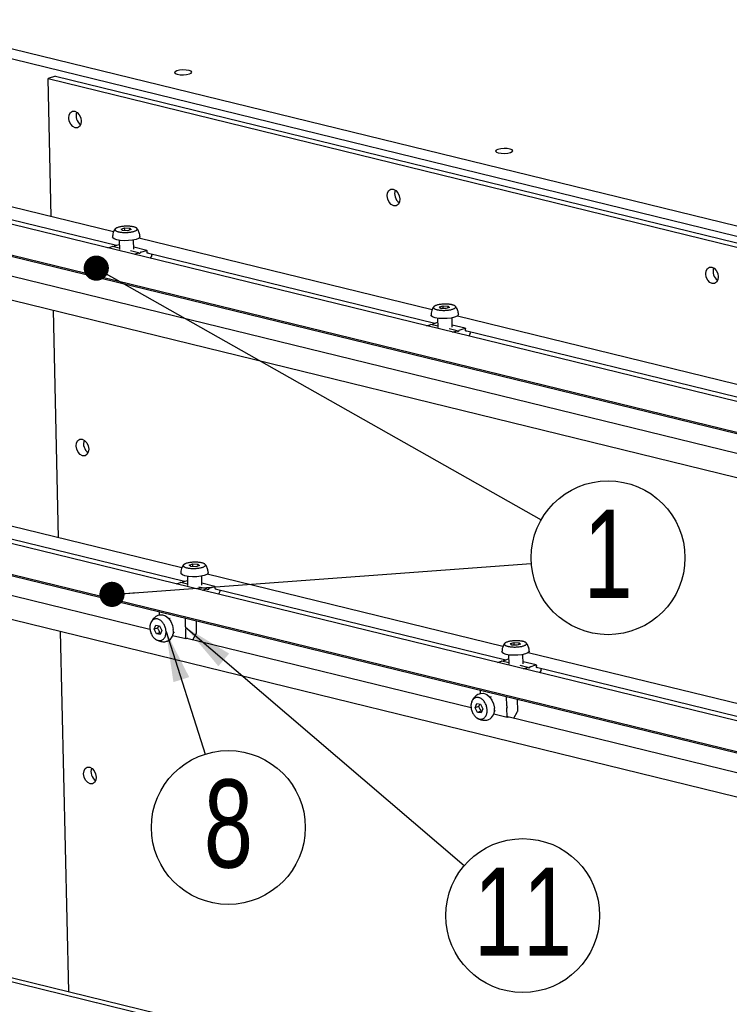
# Model space of a CAD drawing. Header units: millimetres. Extents: x 5 to 595, y 5 to 415.
# Tile 58 of 68: x 466 to 495, y 344 to 383. Entities that reach past the tile are written whole.
import ezdxf

# ---------------------------------------------------------------- set-up
doc = ezdxf.new("R2010")
doc.units = ezdxf.units.MM
doc.layers.add('NOTES', color=6, linetype='Continuous')
doc.layers.add('TRAIT-FORT', color=4, linetype='Continuous', lineweight=25)
doc.styles.add('SLDTEXTSTYLE0', font='TXT', dxfattribs={"width": 0.75})
doc.dimstyles.new('SLDDIMSTYLE2', dxfattribs={"dimtxt": 0.18, "dimasz": 1, "dimexe": 0, "dimexo": 0.0625, "dimgap": 0, "dimtad": 0, "dimtih": 1, "dimtoh": 1, "dimdec": 0, "dimrnd": 1e-09, "dimzin": 0, "dimdsep": 46, "dimtxsty": 'Standard', "dimblk1": 'DOT', "dimblk2": 'DOT', "dimsah": 1, "dimcen": 0.09, "dimadec": 0, "dimazin": 0, "dimtfac": 1, "dimtdec": 0, "dimtofl": 0, "dimtmove": 0, "dimatfit": 3, "dimldrblk": 'DOT', "dimfxl": 0, "dimfrac": 2, "dimtolj": 1, "dimtzin": 0, "dimarcsym": 0})
doc.dimstyles.new('SLDDIMSTYLE3', dxfattribs={"dimtxt": 0.18, "dimasz": 2, "dimexe": 0, "dimexo": 0.0625, "dimgap": 0, "dimtad": 0, "dimtih": 1, "dimtoh": 1, "dimdec": 0, "dimrnd": 1e-09, "dimzin": 0, "dimdsep": 46, "dimtxsty": 'Standard', "dimsah": 1, "dimcen": 0.09, "dimadec": 0, "dimazin": 0, "dimtfac": 2, "dimtdec": 0, "dimtofl": 0, "dimtmove": 0, "dimatfit": 3, "dimfxl": 0, "dimfrac": 2, "dimtolj": 1, "dimtzin": 0, "dimarcsym": 0})

# ---------------------------------------------------------------- blocks, each defined once
blk = doc.blocks.new('SW_NOTE_3')
at = {"layer": 'NOTES', "color": 0}
blk.add_circle((2.659, -1.504), 3.055, dxfattribs=at)
at = {"layer": 'NOTES', "color": 0, "insert": (2.663, 0.402), "char_height": 3.5, "attachment_point": 2, "style": 'SLDTEXTSTYLE0'}
blk.add_mtext('1', dxfattribs=at)
blk = doc.blocks.new('_Dot')
at = {"color": 0, "linetype": 'ByBlock', "lineweight": -2}
blk.add_line((-0.5, 0), (-1, 0), dxfattribs=at)
at = {"color": 0, "linetype": 'ByBlock', "const_width": 0.5}
blk.add_lwpolyline([(-0.25, 0, 1), (0.25, 0, 1)], format="xyb", close=True, dxfattribs=at)
blk = doc.blocks.new('SW_NOTE_13')
at = {"layer": 'NOTES', "color": 0}
blk.add_circle((2.322, -1.985), 3.055, dxfattribs=at)
at = {"layer": 'NOTES', "color": 0, "insert": (2.332, -0.079), "char_height": 3.5, "attachment_point": 2, "style": 'SLDTEXTSTYLE0'}
blk.add_mtext('11', dxfattribs=at)
blk = doc.blocks.new('SW_NOTE_14')
at = {"layer": 'NOTES', "color": 0}
blk.add_circle((0.926, -2.911), 3.055, dxfattribs=at)
at = {"layer": 'NOTES', "color": 0, "insert": (0.931, -1.005), "char_height": 3.5, "attachment_point": 2, "style": 'SLDTEXTSTYLE0'}
blk.add_mtext('8', dxfattribs=at)

msp = doc.modelspace()

# ---------------------------------------------------------------- linework, layer by layer
at = {"layer": 'TRAIT-FORT', "color": 4, "linetype": 'Continuous', "lineweight": 25}
for p, q in [((432.2741, 389.7289), (523.6271, 367.392)), ((432.2834, 389.3176), (523.6364, 366.9807)), ((467.7812, 380.3695), (467.4865, 380.2762)), ((467.4865, 380.2762), (558.2174, 358.0914)), ((467.6112, 374.7948), (467.4865, 380.2762)), ((467.7812, 380.3695), (558.512, 358.1847)), ((470.0887, 374.189), (458.4428, 377.0366)), ((547.2829, 354.6247), (456.5521, 376.8095)), ((460.8414, 375.9484), (470.1994, 373.6603)), ((459.891, 374.7759), (542.4916, 354.579)), ((459.8921, 374.7282), (542.4927, 354.5313)), ((470.3843, 374.3021), (470.5281, 374.3465)), ((470.4403, 374.2477), (470.3843, 374.3021)), ((470.6402, 374.2376), (470.4403, 374.2477)), ((470.5281, 374.3465), (470.728, 374.3365)), ((470.5305, 374.2431), (470.5281, 374.3465)), ((470.784, 374.2821), (470.6402, 374.2376)), ((470.728, 374.3365), (470.784, 374.2821)), ((470.7296, 374.2653), (470.728, 374.3365)), ((541.6624, 353.9403), (459.9103, 373.9297)), ((470.3083, 373.8547), (470.3166, 373.4904)), ((470.8879, 373.5034), (470.8796, 373.8677)), ((482.7391, 371.0958), (471.0933, 373.9434)), ((469.865, 373.5543), (470.0363, 373.6086)), ((470.3154, 373.5425), (470.0438, 373.609)), ((470.0999, 373.5952), (470.1175, 373.6263)), ((470.1312, 373.6387), (470.3119, 373.6959)), ((471.0807, 373.3554), (470.7652, 373.4326)), ((471.4031, 373.4576), (470.886, 373.584)), ((471.1681, 373.3851), (471.3957, 373.4573)), ((471.4175, 373.3675), (471.416, 373.4361)), ((470.9019, 373.3008), (471.0733, 373.3551)), ((471.1076, 373.3303), (471.0873, 373.3515)), ((471.1544, 373.3727), (471.1354, 373.3391)), ((471.418, 373.3623), (482.8499, 370.5671)), ((471.4577, 373.3526), (471.4378, 373.3463)), ((471.6023, 373.2523), (471.5414, 373.1445)), ((471.6076, 373.2735), (471.6066, 373.3162)), ((459.8062, 373.0069), (539.9732, 353.4051)), ((467.9012, 362.0428), (467.6957, 371.0778)), ((483.0348, 371.2089), (483.1786, 371.2533)), ((483.0908, 371.1545), (483.0348, 371.2089)), ((483.2906, 371.1444), (483.0908, 371.1545)), ((483.1786, 371.2533), (483.3784, 371.2433)), ((483.181, 371.1499), (483.1786, 371.2533)), ((483.4344, 371.1889), (483.2906, 371.1444)), ((483.3784, 371.2433), (483.4344, 371.1889)), ((483.38, 371.1721), (483.3784, 371.2433)), ((482.9588, 370.7615), (482.9671, 370.3972)), ((483.5383, 370.4102), (483.5301, 370.7745)), ((495.3896, 368.0026), (483.7438, 370.8502)), ((482.5155, 370.4611), (482.6868, 370.5154)), ((482.9659, 370.4493), (482.6942, 370.5158)), ((482.7504, 370.502), (482.768, 370.5331)), ((482.7817, 370.5455), (482.9624, 370.6028)), ((483.7312, 370.2622), (483.4157, 370.3394)), ((484.0536, 370.3644), (483.5365, 370.4908)), ((483.8186, 370.2919), (484.0462, 370.3641)), ((484.068, 370.2743), (484.0664, 370.3429)), ((483.5524, 370.2076), (483.7237, 370.2619)), ((483.7581, 370.2371), (483.7378, 370.2583)), ((483.8049, 370.2795), (483.7859, 370.2459)), ((484.0685, 370.2691), (495.5003, 367.4739)), ((484.1082, 370.2594), (484.0883, 370.2531)), ((484.2528, 370.1591), (484.1918, 370.0513)), ((484.2581, 370.1803), (484.2571, 370.223)), ((524.6933, 347.467), (433.9624, 369.6519)), ((433.3735, 368.5786), (524.1044, 346.3938)), ((433.4244, 368.5188), (524.1552, 346.3339)), ((433.4953, 366.7592), (524.2262, 344.5744)), ((472.8, 360.8449), (461.1542, 363.6925)), ((461.4789, 363.1115), (472.9107, 360.3162)), ((471.5339, 358.4065), (460.3458, 361.1421)), ((473.0957, 360.958), (473.2395, 361.0024)), ((473.1517, 360.9036), (473.0957, 360.958)), ((473.3515, 360.8936), (473.1517, 360.9036)), ((473.2395, 361.0024), (473.4393, 360.9924)), ((473.2418, 360.8991), (473.2395, 361.0024)), ((473.4953, 360.938), (473.3515, 360.8936)), ((473.4393, 360.9924), (473.4953, 360.938)), ((473.4409, 360.9212), (473.4393, 360.9924)), ((473.0196, 360.5106), (473.0279, 360.1463)), ((473.5992, 360.1593), (473.5909, 360.5236)), ((485.5542, 357.7264), (473.8046, 360.5993)), ((472.5763, 360.2103), (472.7477, 360.2646)), ((473.0267, 360.1985), (472.7551, 360.2649)), ((472.8113, 360.2512), (472.8288, 360.2822)), ((472.8425, 360.2946), (473.0233, 360.3519)), ((474.1144, 360.1135), (473.5974, 360.24)), ((402.9687, 359.8333), (493.6995, 337.6485)), ((403.2633, 359.9267), (493.9942, 337.7418)), ((473.792, 360.0114), (473.4766, 360.0885)), ((473.6133, 359.9567), (473.7846, 360.011)), ((473.8189, 359.9862), (473.7987, 360.0074)), ((473.8657, 360.0287), (473.8467, 359.995)), ((473.8795, 360.0411), (474.107, 360.1132)), ((474.1289, 360.0234), (474.1273, 360.092)), ((474.1293, 360.0183), (485.6649, 357.1977)), ((474.169, 360.0086), (474.1491, 360.0023)), ((474.3136, 359.9082), (474.2527, 359.8004)), ((474.319, 359.9294), (474.318, 359.9721)), ((471.8925, 359.0822), (471.895, 358.9703)), ((471.7009, 358.415), (471.7633, 358.5761)), ((471.7633, 358.5761), (471.9124, 358.5521)), ((472.3333, 358.8439), (472.2846, 358.8285)), ((472.9294, 358.8287), (472.9366, 358.511)), ((473.387, 358.2808), (473.3763, 358.75)), ((468.311, 344.0217), (467.9857, 358.3258)), ((471.8286, 358.4555), (471.7009, 358.415)), ((471.7876, 358.23), (471.7009, 358.415)), ((471.9152, 358.2704), (471.7876, 358.23)), ((471.9366, 358.206), (471.7876, 358.23)), ((471.9124, 358.5521), (471.9991, 358.3671)), ((471.9152, 358.2704), (471.9598, 358.2658)), ((471.9991, 358.3671), (471.9366, 358.206)), ((472.4336, 358.168), (472.9597, 358.0394)), ((472.4572, 358.2837), (472.5059, 358.2992)), ((472.9396, 358.3786), (472.9468, 358.0609)), ((472.9428, 358.4934), (472.9631, 358.4722)), ((472.9639, 358.4334), (472.9449, 358.3998)), ((473.2302, 357.9917), (473.3817, 358.2596)), ((472.9671, 358.0397), (473.0162, 358.0553)), ((484.2881, 355.288), (472.9963, 358.0489)), ((485.8498, 357.8395), (485.9936, 357.8839)), ((485.9058, 357.7851), (485.8498, 357.8395)), ((486.1057, 357.775), (485.9058, 357.7851)), ((485.9936, 357.8839), (486.1935, 357.8739)), ((485.996, 357.7805), (485.9936, 357.8839)), ((486.2495, 357.8194), (486.1057, 357.775)), ((486.1935, 357.8739), (486.2495, 357.8194)), ((486.1951, 357.8027), (486.1935, 357.8739)), ((485.7738, 357.3921), (485.7821, 357.0278)), ((486.3534, 357.0408), (486.3451, 357.4051)), ((498.2046, 354.6332), (486.5588, 357.4808)), ((485.3305, 357.0917), (485.5018, 357.146)), ((485.7809, 357.0799), (485.5093, 357.1464)), ((485.5654, 357.1326), (485.583, 357.1636)), ((485.5967, 357.1761), (485.7774, 357.2333)), ((486.8686, 356.995), (486.3515, 357.1214)), ((486.6336, 356.9225), (486.8612, 356.9946)), ((486.5462, 356.8928), (486.2307, 356.9699)), ((486.3674, 356.8382), (486.5388, 356.8925)), ((486.5731, 356.8677), (486.5528, 356.8889)), ((486.6199, 356.9101), (486.6009, 356.8765)), ((486.883, 356.9049), (486.8815, 356.9734)), ((486.8835, 356.8997), (498.3154, 354.1045)), ((486.9232, 356.89), (486.9033, 356.8837)), ((487.0678, 356.7896), (487.0069, 356.6818)), ((487.0731, 356.8109), (487.0721, 356.8536)), ((484.6466, 355.9636), (484.6492, 355.8517)), ((484.4551, 355.2965), (484.5175, 355.4575)), ((484.5175, 355.4575), (484.6666, 355.4335)), ((484.6666, 355.4335), (484.7532, 355.2485)), ((485.0875, 355.7254), (485.0388, 355.7099)), ((485.6835, 355.7101), (485.6908, 355.3924)), ((486.1412, 355.1623), (486.1305, 355.6315)), ((484.5828, 355.3369), (484.4551, 355.2965)), ((484.5417, 355.1114), (484.4551, 355.2965)), ((484.6694, 355.1519), (484.5417, 355.1114)), ((484.6908, 355.0875), (484.5417, 355.1114)), ((484.6694, 355.1519), (484.714, 355.1473)), ((484.7532, 355.2485), (484.6908, 355.0875)), ((485.1878, 355.0494), (485.7139, 354.9208)), ((485.2114, 355.1652), (485.2601, 355.1806)), ((485.6938, 355.26), (485.701, 354.9423)), ((485.697, 355.3749), (485.7172, 355.3537)), ((485.7181, 355.3149), (485.6991, 355.2812)), ((485.9844, 354.8732), (486.1358, 355.1411)), ((485.7213, 354.9211), (485.7704, 354.9367)), ((496.9385, 352.1948), (485.7505, 354.9304))]:
    msp.add_line(p, q, dxfattribs=at)
at = {"layer": 'TRAIT-FORT', "color": 4, "linetype": 'Continuous', "lineweight": 25, "flags": 128}
for points in [[(472.6146, 380.4496), (472.7277, 380.432), (472.8596, 380.4285), (472.99, 380.4395), (473.0991, 380.4634), (473.1704, 380.4967), (473.1929, 380.5341), (473.1633, 380.57), (473.086, 380.599), (472.9728, 380.6166), (472.841, 380.6201), (472.7106, 380.6091), (472.6014, 380.5851), (472.5302, 380.5519), (472.5076, 380.5145), (472.5373, 380.4786), (472.6146, 380.4496)], [(468.8035, 378.5908), (468.7874, 378.4695), (468.7359, 378.3759), (468.6568, 378.3243), (468.5621, 378.3226), (468.4663, 378.3709), (468.3839, 378.462), (468.3276, 378.5819), (468.3058, 378.7125), (468.3218, 378.8338), (468.3734, 378.9273), (468.4525, 378.9789), (468.5471, 378.9807), (468.6429, 378.9323), (468.7253, 378.8413), (468.7817, 378.7213), (468.8035, 378.5908)], [(485.3687, 377.3311), (485.4819, 377.3135), (485.6137, 377.3099), (485.7442, 377.3209), (485.8533, 377.3449), (485.9246, 377.3781), (485.9471, 377.4155), (485.9175, 377.4515), (485.8402, 377.4804), (485.727, 377.498), (485.5952, 377.5016), (485.4647, 377.4905), (485.3556, 377.4666), (485.2843, 377.4334), (485.2618, 377.396), (485.2914, 377.36), (485.3687, 377.3311)], [(481.454, 375.4976), (481.4379, 375.3763), (481.3864, 375.2827), (481.3072, 375.2311), (481.2126, 375.2294), (481.1168, 375.2777), (481.0344, 375.3688), (480.978, 375.4887), (480.9562, 375.6193), (480.9723, 375.7406), (481.0238, 375.8341), (481.1029, 375.8857), (481.1976, 375.8875), (481.2934, 375.8391), (481.3758, 375.7481), (481.4321, 375.6281), (481.454, 375.4976)], [(470.2124, 373.8735), (470.1108, 373.9095), (470.0561, 373.9534), (470.0483, 373.9781)], [(471.1337, 374.0028), (471.1281, 373.9799), (471.0778, 373.9334), (470.9799, 373.8925), (470.8438, 373.8612), (470.6831, 373.8425), (470.5133, 373.8383), (470.3511, 373.849), (470.2124, 373.8735)], [(471.3957, 373.4573), (471.3995, 373.4579), (471.4033, 373.4575), (471.4067, 373.4561), (471.4098, 373.4536), (471.4123, 373.4502), (471.4142, 373.4461), (471.4155, 373.4413), (471.416, 373.4361)], [(471.1354, 373.3391), (471.1325, 373.3347), (471.1292, 373.3311), (471.1255, 373.3284), (471.1217, 373.3266), (471.1178, 373.3259), (471.1141, 373.3263), (471.1107, 373.3278), (471.1076, 373.3303)], [(471.4378, 373.3463), (471.4339, 373.3456), (471.4302, 373.346), (471.4268, 373.3475), (471.4237, 373.3499), (471.4212, 373.3533), (471.4193, 373.3575), (471.418, 373.3623), (471.4175, 373.3675)], [(494.1044, 372.4044), (494.0884, 372.2831), (494.0368, 372.1895), (493.9577, 372.1379), (493.8631, 372.1362), (493.7672, 372.1845), (493.6849, 372.2756), (493.6285, 372.3955), (493.6067, 372.5261), (493.6228, 372.6474), (493.6743, 372.7409), (493.7534, 372.7925), (493.8481, 372.7943), (493.9439, 372.7459), (494.0262, 372.6549), (494.0826, 372.5349), (494.1044, 372.4044)], [(482.8629, 370.7803), (482.7612, 370.8163), (482.7066, 370.8602), (482.6988, 370.8849)], [(483.7842, 370.9096), (483.7786, 370.8867), (483.7283, 370.8402), (483.6303, 370.7993), (483.4943, 370.768), (483.3335, 370.7493), (483.1637, 370.7451), (483.0016, 370.7558), (482.8629, 370.7803)], [(484.0462, 370.3641), (484.05, 370.3647), (484.0537, 370.3644), (484.0572, 370.3629), (484.0602, 370.3604), (484.0628, 370.357), (484.0647, 370.3529), (484.0659, 370.3481), (484.0664, 370.3429)], [(483.7859, 370.2459), (483.783, 370.2415), (483.7796, 370.2379), (483.776, 370.2352), (483.7722, 370.2334), (483.7683, 370.2327), (483.7646, 370.2331), (483.7611, 370.2346), (483.7581, 370.2371)], [(484.0883, 370.2531), (484.0844, 370.2524), (484.0807, 370.2528), (484.0772, 370.2543), (484.0742, 370.2567), (484.0717, 370.2601), (484.0697, 370.2643), (484.0685, 370.2691), (484.068, 370.2743)], [(469.0997, 365.5661), (469.0836, 365.4448), (469.0321, 365.3513), (468.953, 365.2997), (468.8583, 365.2979), (468.7625, 365.3463), (468.6801, 365.4373), (468.6238, 365.5573), (468.602, 365.6878), (468.618, 365.8091), (468.6696, 365.9027), (468.7487, 365.9543), (468.8433, 365.956), (468.9391, 365.9077), (469.0215, 365.8166), (469.0779, 365.6967), (469.0997, 365.5661)], [(472.9237, 360.5295), (472.8221, 360.5655), (472.7675, 360.6094), (472.7596, 360.634)], [(473.8451, 360.6588), (473.8395, 360.6359), (473.7892, 360.5894), (473.6912, 360.5484), (473.5552, 360.5171), (473.3944, 360.4984), (473.2246, 360.4942), (473.0624, 360.5049), (472.9237, 360.5295)], [(473.8467, 359.995), (473.8438, 359.9907), (473.8405, 359.987), (473.8368, 359.9843), (473.833, 359.9826), (473.8292, 359.9819), (473.8255, 359.9823), (473.822, 359.9837), (473.8189, 359.9862)], [(474.107, 360.1132), (474.1109, 360.1139), (474.1146, 360.1135), (474.1181, 360.112), (474.1211, 360.1096), (474.1236, 360.1062), (474.1256, 360.102), (474.1268, 360.0972), (474.1273, 360.092)], [(474.1491, 360.0023), (474.1453, 360.0016), (474.1416, 360.002), (474.1381, 360.0034), (474.1351, 360.0059), (474.1325, 360.0093), (474.1306, 360.0134), (474.1294, 360.0182), (474.1289, 360.0234)], [(471.9024, 358.9771), (471.9098, 358.9793), (472.0293, 358.9856), (472.1523, 358.9403), (472.267, 358.848), (472.362, 358.7177), (472.428, 358.562), (472.4586, 358.3964)], [(472.9671, 358.0397), (472.9633, 358.039), (472.9595, 358.0394), (472.9561, 358.0409), (472.953, 358.0433), (472.9505, 358.0467), (472.9486, 358.0509), (472.9473, 358.0557), (472.9468, 358.0609)], [(473.0162, 358.0553), (473.0201, 358.0559), (473.0238, 358.0555), (473.0272, 358.0541), (473.0303, 358.0516), (473.0328, 358.0482), (473.0347, 358.0441), (473.036, 358.0393), (473.036, 358.0392)], [(485.6779, 357.4109), (485.5763, 357.4469), (485.5216, 357.4908), (485.5138, 357.5155)], [(486.5992, 357.5402), (486.5936, 357.5173), (486.5433, 357.4708), (486.4454, 357.4299), (486.3093, 357.3985), (486.1486, 357.3799), (485.9788, 357.3757), (485.8166, 357.3864), (485.6779, 357.4109)], [(486.8612, 356.9946), (486.865, 356.9953), (486.8688, 356.9949), (486.8722, 356.9935), (486.8753, 356.991), (486.8778, 356.9876), (486.8797, 356.9835), (486.881, 356.9787), (486.8815, 356.9734)], [(486.6009, 356.8765), (486.598, 356.8721), (486.5947, 356.8685), (486.591, 356.8658), (486.5872, 356.864), (486.5833, 356.8633), (486.5796, 356.8637), (486.5762, 356.8652), (486.5731, 356.8677)], [(486.9033, 356.8837), (486.8994, 356.883), (486.8957, 356.8834), (486.8923, 356.8849), (486.8892, 356.8873), (486.8867, 356.8907), (486.8848, 356.8949), (486.8835, 356.8997), (486.883, 356.9049)], [(484.6566, 355.8586), (484.6639, 355.8608), (484.7834, 355.867), (484.9065, 355.8218), (485.0212, 355.7294), (485.1161, 355.5991), (485.1821, 355.4435), (485.2127, 355.2778)], [(485.7213, 354.9211), (485.7174, 354.9205), (485.7137, 354.9208), (485.7103, 354.9223), (485.7072, 354.9248), (485.7047, 354.9282), (485.7027, 354.9323), (485.7015, 354.9371), (485.701, 354.9423)], [(485.7704, 354.9367), (485.7742, 354.9374), (485.7779, 354.937), (485.7814, 354.9355), (485.7845, 354.9331), (485.787, 354.9297), (485.7889, 354.9255), (485.7901, 354.9207), (485.7902, 354.9207)], [(469.3959, 352.5415), (469.3798, 352.4202), (469.3283, 352.3266), (469.2492, 352.275), (469.1545, 352.2733), (469.0587, 352.3216), (468.9763, 352.4127), (468.92, 352.5326), (468.8982, 352.6632), (468.9142, 352.7845), (468.9658, 352.878), (469.0449, 352.9296), (469.1395, 352.9314), (469.2354, 352.883), (469.3177, 352.792), (469.3741, 352.672), (469.3959, 352.5415)]]:
    msp.add_lwpolyline(points, dxfattribs=at)
at = {"layer": 'TRAIT-FORT', "color": 4, "linetype": 'Continuous', "lineweight": 25}
for centre, radius, start, end in [((469.0278, 378.8016), 0.4297, 160.29067, 234.87161), ((481.6783, 375.7084), 0.4297, 160.29067, 234.87161), ((470.0406, 373.5957), 0.0136, 76.79875, 108.35522), ((470.1405, 373.6146), 0.0258, 111.173, 153.24265), ((471.0775, 373.3425), 0.0133, 42.45333, 108.61708), ((471.1774, 373.3611), 0.0258, 111.173, 153.24265), ((471.5657, 373.2727), 0.0419, 330.82415, 1.05568), ((494.3288, 372.6152), 0.4297, 160.29067, 234.87161), ((482.6911, 370.5025), 0.0136, 76.79875, 108.35522), ((482.791, 370.5214), 0.0258, 111.173, 153.24265), ((483.8279, 370.2679), 0.0258, 111.173, 153.24265), ((483.728, 370.2493), 0.0133, 42.45333, 108.61708), ((484.2162, 370.1795), 0.0419, 330.82415, 1.05568), ((469.3241, 365.7769), 0.4297, 160.29067, 234.87161), ((472.752, 360.2516), 0.0136, 76.79875, 108.35522), ((472.8518, 360.2706), 0.0258, 111.173, 153.24265), ((473.7889, 359.9984), 0.0133, 42.45333, 108.61708), ((473.8888, 360.017), 0.0258, 111.173, 153.24265), ((474.277, 359.9286), 0.0419, 330.82415, 1.05568), ((471.932, 359.0835), 0.0395, 137.38381, 181.90931), ((472.9689, 358.83), 0.0395, 137.38381, 181.90931), ((472.0512, 358.3167), 0.4151, 295.47613, 11.07217), ((472.9629, 358.5104), 0.0263, 178.65497, 220.19308), ((472.9815, 358.3793), 0.0419, 150.82415, 181.05568), ((472.9346, 358.4522), 0.0348, 327.4369, 35.16867), ((473.3451, 358.2801), 0.0419, 330.82415, 1.05568), ((485.5061, 357.1331), 0.0136, 76.79875, 108.35522), ((485.606, 357.152), 0.0258, 111.173, 153.24265), ((486.543, 356.8799), 0.0133, 42.45333, 108.61708), ((486.6429, 356.8985), 0.0258, 111.173, 153.24265), ((487.0312, 356.8101), 0.0419, 330.82415, 1.05568), ((484.6861, 355.965), 0.0395, 137.38381, 181.90931), ((485.7231, 355.7114), 0.0395, 137.38381, 181.90931), ((484.8053, 355.1981), 0.4151, 295.47613, 11.07217), ((485.717, 355.3918), 0.0263, 178.65497, 220.19308), ((485.7357, 355.2608), 0.0419, 150.82415, 181.05568), ((485.6888, 355.3336), 0.0348, 327.4369, 35.16867), ((486.0992, 355.1615), 0.0419, 330.82415, 1.05568), ((469.6203, 352.7523), 0.4297, 160.29067, 234.87161)]:
    msp.add_arc(centre, radius, start, end, dxfattribs=at)
for points, knots in [([(470.1521, 374.3069), (470.1488, 374.3034), (470.1129, 374.2645), (470.0791, 374.1792), (470.0499, 374.0708), (470.0494, 374.0065), (470.0492, 373.9781)], [0, 0, 0, 0, 0.0411565, 0.4526064, 0.7586354, 1, 1, 1, 1]), ([(470.2754, 374.1967), (470.2587, 374.2014), (470.2247, 374.2109), (470.1864, 374.2281), (470.1585, 374.2471), (470.143, 374.2672), (470.1399, 374.2882), (470.1495, 374.3092), (470.1714, 374.3298), (470.2049, 374.3492), (470.2495, 374.3671), (470.3031, 374.3827), (470.3652, 374.396), (470.433, 374.4061), (470.5056, 374.4131), (470.5799, 374.4166), (470.6549, 374.4166), (470.7273, 374.4131), (470.7962, 374.406), (470.851, 374.3971), (470.9002, 374.3861), (470.9432, 374.3731), (470.982, 374.3561), (471.0098, 374.3371), (471.0253, 374.3169), (471.0283, 374.2959), (471.0188, 374.275), (470.9969, 374.2544), (470.9634, 374.235), (470.9188, 374.2171), (470.8652, 374.2014), (470.8031, 374.1882), (470.7353, 374.1781), (470.6626, 374.1711), (470.5884, 374.1676), (470.5134, 374.1676), (470.441, 374.1711), (470.3721, 374.1781), (470.317, 374.187), (470.2869, 374.194), (470.2754, 374.1967)], [0, 0, 0, 0, 0.0264626, 0.0536926, 0.0801553, 0.1073853, 0.1338479, 0.1610779, 0.1875406, 0.2147706, 0.2412332, 0.2684632, 0.2949258, 0.3221559, 0.3486185, 0.3758485, 0.4023111, 0.4295412, 0.4560038, 0.4832338, 0.5, 0.5264626, 0.5536926, 0.5801553, 0.6073853, 0.6338479, 0.6610779, 0.6875406, 0.7147706, 0.7412332, 0.7684632, 0.7949258, 0.8221559, 0.8486185, 0.8758485, 0.9023111, 0.9295412, 0.9560038, 0.9832338, 1, 1, 1, 1]), ([(471.1097, 374.1506), (471.0904, 374.2012), (471.0661, 374.2647), (471.0237, 374.317), (471.015, 374.3277)], [0, 0, 0, 0, 0.7957282, 1, 1, 1, 1]), ([(471.1329, 374.0028), (471.133, 374.0065), (471.1357, 374.0564), (471.1222, 374.1054), (471.1097, 374.1506)], [0, 0, 0, 0, 0.07467458, 1, 1, 1, 1]), ([(482.8026, 371.2137), (482.7993, 371.2102), (482.7634, 371.1713), (482.7296, 371.086), (482.7004, 370.9776), (482.6999, 370.9133), (482.6996, 370.8849)], [0, 0, 0, 0, 0.0411565, 0.4526064, 0.7586354, 1, 1, 1, 1]), ([(482.9259, 371.1035), (482.9092, 371.1082), (482.8752, 371.1177), (482.8369, 371.1349), (482.809, 371.1539), (482.7935, 371.174), (482.7904, 371.195), (482.7999, 371.216), (482.8219, 371.2366), (482.8554, 371.256), (482.8999, 371.2739), (482.9536, 371.2895), (483.0157, 371.3028), (483.0834, 371.3129), (483.1561, 371.3199), (483.2304, 371.3234), (483.3054, 371.3234), (483.3778, 371.3199), (483.4467, 371.3128), (483.5015, 371.3039), (483.5506, 371.2929), (483.5937, 371.2799), (483.6324, 371.2629), (483.6602, 371.2439), (483.6757, 371.2237), (483.6788, 371.2027), (483.6693, 371.1818), (483.6473, 371.1612), (483.6139, 371.1418), (483.5693, 371.1239), (483.5157, 371.1082), (483.4536, 371.095), (483.3858, 371.0849), (483.3131, 371.0779), (483.2389, 371.0744), (483.1638, 371.0744), (483.0914, 371.0779), (483.0226, 371.0849), (482.9675, 371.0938), (482.9374, 371.1008), (482.9259, 371.1035)], [0, 0, 0, 0, 0.0264626, 0.0536926, 0.0801553, 0.1073853, 0.1338479, 0.1610779, 0.1875406, 0.2147706, 0.2412332, 0.2684632, 0.2949258, 0.3221559, 0.3486185, 0.3758485, 0.4023111, 0.4295412, 0.4560038, 0.4832338, 0.5, 0.5264626, 0.5536926, 0.5801553, 0.6073853, 0.6338479, 0.6610779, 0.6875406, 0.7147706, 0.7412332, 0.7684632, 0.7949258, 0.8221559, 0.8486185, 0.8758485, 0.9023111, 0.9295412, 0.9560038, 0.9832338, 1, 1, 1, 1]), ([(483.7602, 371.0574), (483.7408, 371.108), (483.7166, 371.1715), (483.6742, 371.2238), (483.6655, 371.2345)], [0, 0, 0, 0, 0.7957282, 1, 1, 1, 1]), ([(483.7833, 370.9096), (483.7835, 370.9133), (483.7862, 370.9632), (483.7727, 371.0122), (483.7602, 371.0574)], [0, 0, 0, 0, 0.07467458, 1, 1, 1, 1]), ([(472.8634, 360.9629), (472.8602, 360.9593), (472.8242, 360.9204), (472.7904, 360.8351), (472.7612, 360.7267), (472.7607, 360.6624), (472.7605, 360.6341)], [0, 0, 0, 0, 0.0411565, 0.4526064, 0.7586354, 1, 1, 1, 1]), ([(472.9868, 360.8527), (472.97, 360.8574), (472.9361, 360.8669), (472.8978, 360.8841), (472.8698, 360.903), (472.8544, 360.9232), (472.8513, 360.9442), (472.8608, 360.9651), (472.8828, 360.9857), (472.9162, 361.0051), (472.9608, 361.023), (473.0144, 361.0387), (473.0765, 361.0519), (473.1443, 361.062), (473.217, 361.069), (473.2912, 361.0725), (473.3663, 361.0725), (473.4386, 361.069), (473.5076, 361.062), (473.5624, 361.053), (473.6115, 361.042), (473.6545, 361.029), (473.6933, 361.012), (473.7211, 360.993), (473.7366, 360.9729), (473.7397, 360.9519), (473.7302, 360.9309), (473.7082, 360.9103), (473.6747, 360.8909), (473.6302, 360.873), (473.5765, 360.8573), (473.5144, 360.8441), (473.4467, 360.834), (473.374, 360.827), (473.2997, 360.8235), (473.2247, 360.8235), (473.1523, 360.827), (473.0835, 360.8341), (473.0283, 360.8429), (472.9982, 360.85), (472.9868, 360.8527)], [0, 0, 0, 0, 0.0264626, 0.0536926, 0.0801553, 0.1073853, 0.1338479, 0.1610779, 0.1875406, 0.2147706, 0.2412332, 0.2684632, 0.2949258, 0.3221559, 0.3486185, 0.3758485, 0.4023111, 0.4295412, 0.4560038, 0.4832338, 0.5, 0.5264626, 0.5536926, 0.5801553, 0.6073853, 0.6338479, 0.6610779, 0.6875406, 0.7147706, 0.7412332, 0.7684632, 0.7949258, 0.8221559, 0.8486185, 0.8758485, 0.9023111, 0.9295412, 0.9560038, 0.9832338, 1, 1, 1, 1]), ([(473.821, 360.8066), (473.8017, 360.8571), (473.7774, 360.9206), (473.735, 360.973), (473.7264, 360.9837)], [0, 0, 0, 0, 0.79572821, 1, 1, 1, 1]), ([(473.8442, 360.6587), (473.8444, 360.6624), (473.847, 360.7124), (473.8335, 360.7613), (473.821, 360.8066)], [0, 0, 0, 0, 0.0746746, 1, 1, 1, 1]), ([(471.9033, 358.9736), (471.8678, 358.9615), (471.7865, 358.9338), (471.6891, 358.8568), (471.616, 358.7671), (471.5722, 358.6951), (471.5602, 358.6493), (471.5563, 358.6345)], [0, 0, 0, 0, 0.2217757, 0.5073658, 0.7196395, 0.9093897, 1, 1, 1, 1]), ([(472.17, 358.3396), (472.1708, 358.316), (472.1725, 358.268), (472.1634, 358.2002), (472.146, 358.1372), (472.1202, 358.0819), (472.0865, 358.035), (472.0464, 357.9985), (472.0004, 357.9729), (471.9505, 357.9593), (471.8973, 357.9579), (471.8432, 357.9688), (471.7889, 357.9918), (471.7367, 358.0259), (471.6874, 358.0707), (471.643, 358.1242), (471.6042, 358.1857), (471.5726, 358.2525), (471.5487, 358.3239), (471.5353, 358.3877), (471.5284, 358.4514), (471.5279, 358.514), (471.5365, 358.5819), (471.554, 358.6449), (471.5798, 358.7002), (471.6135, 358.7471), (471.6536, 358.7836), (471.6996, 358.8092), (471.7495, 358.8228), (471.8027, 358.8242), (471.8568, 358.8133), (471.9111, 358.7903), (471.9633, 358.7562), (472.0126, 358.7114), (472.057, 358.6579), (472.0958, 358.5964), (472.1274, 358.5296), (472.1512, 358.4582), (472.1649, 358.3943), (472.1686, 358.3547), (472.17, 358.3396)], [0, 0, 0, 0, 0.0264626, 0.0536926, 0.0801553, 0.1073853, 0.1338479, 0.1610779, 0.1875406, 0.2147706, 0.2412332, 0.2684632, 0.2949258, 0.3221559, 0.3486185, 0.3758485, 0.4023111, 0.4295412, 0.4560038, 0.4832338, 0.5, 0.5264626, 0.5536926, 0.5801553, 0.6073853, 0.6338479, 0.6610779, 0.6875406, 0.7147706, 0.7412332, 0.7684632, 0.7949258, 0.8221559, 0.8486185, 0.8758485, 0.9023111, 0.9295412, 0.9560038, 0.9832338, 1, 1, 1, 1]), ([(471.8751, 358.5581), (471.8732, 358.5501), (471.8656, 358.5183), (471.8444, 358.4823), (471.8286, 358.4555)], [0, 0, 0, 0, 0.2527727, 1, 1, 1, 1]), ([(471.8286, 358.4555), (471.8498, 358.4242), (471.8895, 358.3658), (471.9071, 358.3007), (471.9152, 358.2704)], [0, 0, 0, 0, 0.53474673, 1, 1, 1, 1]), ([(471.7484, 358.021), (471.7513, 358.0183), (471.7903, 357.9827), (471.8894, 357.9409), (472.0382, 357.9112), (472.1583, 357.9156), (472.218, 357.9409), (472.2288, 357.9455)], [0, 0, 0, 0, 0.0233034, 0.3132201, 0.6157372, 0.9302116, 1, 1, 1, 1]), ([(485.6176, 357.8443), (485.6143, 357.8408), (485.5784, 357.8018), (485.5446, 357.7166), (485.5154, 357.6082), (485.5149, 357.5439), (485.5147, 357.5155)], [0, 0, 0, 0, 0.0411565, 0.4526064, 0.7586354, 1, 1, 1, 1]), ([(485.7409, 357.7341), (485.7242, 357.7388), (485.6902, 357.7483), (485.6519, 357.7655), (485.624, 357.7845), (485.6085, 357.8046), (485.6054, 357.8256), (485.615, 357.8465), (485.6369, 357.8672), (485.6704, 357.8866), (485.715, 357.9045), (485.7686, 357.9201), (485.8307, 357.9333), (485.8985, 357.9435), (485.9712, 357.9505), (486.0454, 357.954), (486.1204, 357.954), (486.1928, 357.9504), (486.2617, 357.9434), (486.3165, 357.9345), (486.3657, 357.9235), (486.4087, 357.9105), (486.4475, 357.8935), (486.4753, 357.8744), (486.4908, 357.8543), (486.4938, 357.8333), (486.4843, 357.8124), (486.4624, 357.7918), (486.4289, 357.7724), (486.3843, 357.7544), (486.3307, 357.7388), (486.2686, 357.7256), (486.2008, 357.7154), (486.1281, 357.7085), (486.0539, 357.7049), (485.9789, 357.705), (485.9065, 357.7085), (485.8376, 357.7155), (485.7825, 357.7244), (485.7524, 357.7314), (485.7409, 357.7341)], [0, 0, 0, 0, 0.0264626, 0.0536926, 0.0801553, 0.1073853, 0.1338479, 0.1610779, 0.1875406, 0.2147706, 0.2412332, 0.2684632, 0.2949258, 0.3221559, 0.3486185, 0.3758485, 0.4023111, 0.4295412, 0.4560038, 0.4832338, 0.5, 0.5264626, 0.5536926, 0.5801553, 0.6073853, 0.6338479, 0.6610779, 0.6875406, 0.7147706, 0.7412332, 0.7684632, 0.7949258, 0.8221559, 0.8486185, 0.8758485, 0.9023111, 0.9295412, 0.9560038, 0.9832338, 1, 1, 1, 1]), ([(486.5752, 357.688), (486.5559, 357.7386), (486.5316, 357.8021), (486.4892, 357.8544), (486.4805, 357.8651)], [0, 0, 0, 0, 0.79572821, 1, 1, 1, 1]), ([(486.5984, 357.5402), (486.5985, 357.5439), (486.6012, 357.5938), (486.5877, 357.6428), (486.5752, 357.688)], [0, 0, 0, 0, 0.0746746, 1, 1, 1, 1]), ([(484.6575, 355.855), (484.6219, 355.8429), (484.5406, 355.8152), (484.4433, 355.7382), (484.3702, 355.6486), (484.3264, 355.5766), (484.3144, 355.5308), (484.3105, 355.5159)], [0, 0, 0, 0, 0.2217757, 0.5073658, 0.7196395, 0.9093897, 1, 1, 1, 1]), ([(484.9242, 355.221), (484.925, 355.1974), (484.9266, 355.1494), (484.9176, 355.0817), (484.9002, 355.0187), (484.8744, 354.9634), (484.8407, 354.9164), (484.8006, 354.8799), (484.7545, 354.8543), (484.7047, 354.8408), (484.6515, 354.8394), (484.5974, 354.8503), (484.543, 354.8733), (484.4909, 354.9074), (484.4415, 354.9522), (484.3972, 355.0056), (484.3583, 355.0672), (484.3268, 355.134), (484.3029, 355.2053), (484.2895, 355.2692), (484.2826, 355.3328), (484.2821, 355.3955), (484.2906, 355.4633), (484.3082, 355.5263), (484.334, 355.5816), (484.3677, 355.6286), (484.4077, 355.665), (484.4538, 355.6907), (484.5037, 355.7042), (484.5569, 355.7056), (484.6109, 355.6947), (484.6653, 355.6717), (484.7174, 355.6376), (484.7668, 355.5928), (484.8111, 355.5394), (484.85, 355.4778), (484.8816, 355.411), (484.9054, 355.3397), (484.9191, 355.2758), (484.9228, 355.2361), (484.9242, 355.221)], [0, 0, 0, 0, 0.0264626, 0.0536926, 0.0801553, 0.1073853, 0.1338479, 0.1610779, 0.1875406, 0.2147706, 0.2412332, 0.2684632, 0.2949258, 0.3221559, 0.3486185, 0.3758485, 0.4023111, 0.4295412, 0.4560038, 0.4832338, 0.5, 0.5264626, 0.5536926, 0.5801553, 0.6073853, 0.6338479, 0.6610779, 0.6875406, 0.7147706, 0.7412332, 0.7684632, 0.7949258, 0.8221559, 0.8486185, 0.8758485, 0.9023111, 0.9295412, 0.9560038, 0.9832338, 1, 1, 1, 1]), ([(484.6293, 355.4395), (484.6274, 355.4315), (484.6198, 355.3997), (484.5986, 355.3638), (484.5828, 355.3369)], [0, 0, 0, 0, 0.2527727, 1, 1, 1, 1]), ([(484.5828, 355.3369), (484.604, 355.3057), (484.6436, 355.2472), (484.6612, 355.1822), (484.6694, 355.1519)], [0, 0, 0, 0, 0.53474673, 1, 1, 1, 1]), ([(484.5026, 354.9024), (484.5055, 354.8998), (484.5444, 354.8641), (484.6436, 354.8224), (484.7924, 354.7926), (484.9125, 354.7971), (484.9722, 354.8223), (484.983, 354.8269)], [0, 0, 0, 0, 0.0233034, 0.3132201, 0.6157372, 0.9302116, 1, 1, 1, 1])]:
    msp.add_open_spline(points, degree=3, knots=knots, dxfattribs=at)

# ---------------------------------------------------------------- block references
at = {"layer": 'NOTES', "color": 211}
for name, p in [('SW_NOTE_3', (487.0682, 362.7537)), ('SW_NOTE_14', (473.7189, 353.4499)), ('SW_NOTE_13', (484.0169, 349.0265))]:
    msp.add_blockref(name, p, dxfattribs=at)

# ---------------------------------------------------------------- leaders
for points, dimstyle in [([(469.4012, 372.7509), (487.0682, 362.7537)], 'SLDDIMSTYLE2'), ([(470.025, 359.7954), (486.6803, 361.0244)], 'SLDDIMSTYLE2'), ([(472.1712, 358.3158), (473.7189, 353.4499)], 'SLDDIMSTYLE3'), ([(472.9428, 358.4934), (484.0169, 349.0265)], 'SLDDIMSTYLE3')]:
    msp.add_leader(points, dimstyle=dimstyle, dxfattribs=at)

doc.saveas('drawing.dxf')
